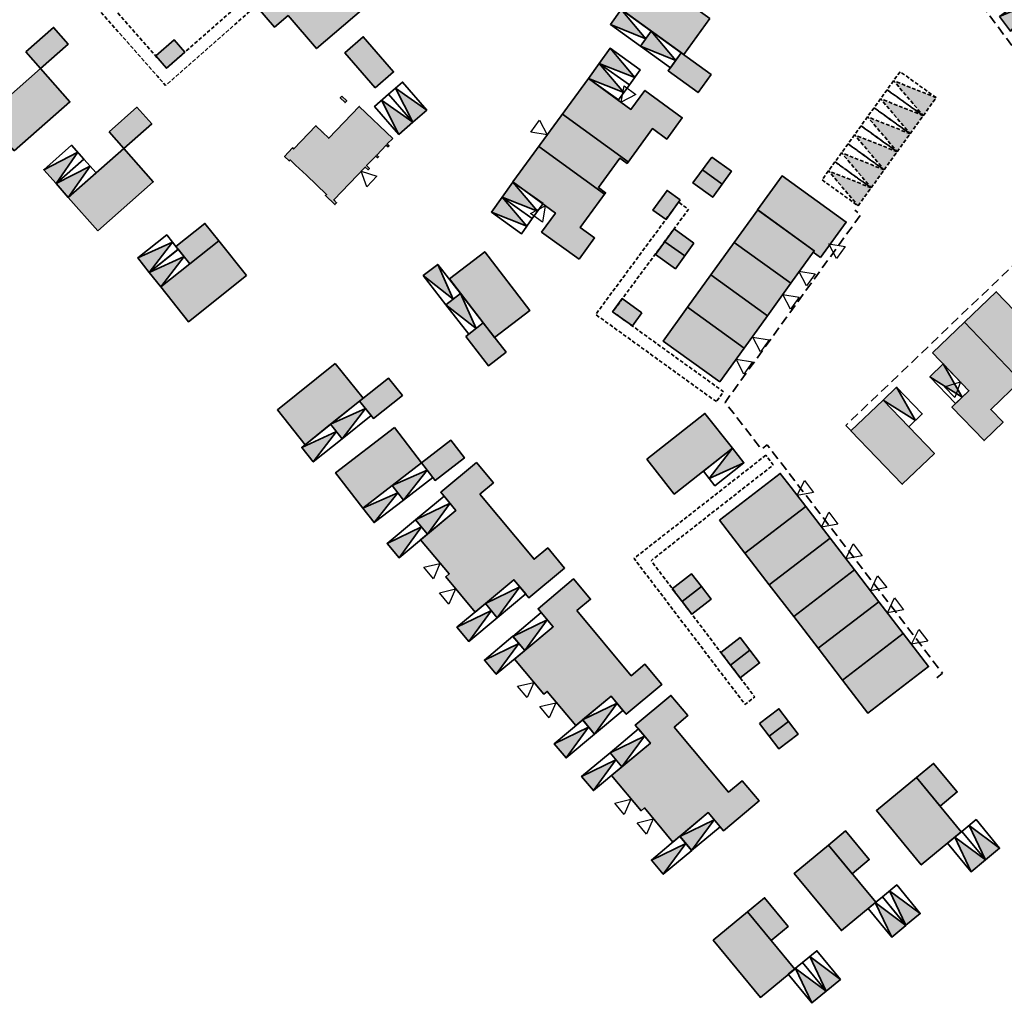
# Model space of a CAD drawing. Header units: metres. Extents: x 104382 to 104758, y 428006 to 428418.
# Tile 2 of 7: x 104540 to 104672, y 428006 to 428139. Entities that reach past the tile are written whole.
import ezdxf

# ---------------------------------------------------------------- set-up
doc = ezdxf.new("R2010")
doc.units = ezdxf.units.M
doc.linetypes.add('DASHED', pattern=[0.75, 0.5, -0.25])
doc.linetypes.add('DASHED2', pattern=[0.375, 0.25, -0.125])
for name, color, linetype, lineweight in [('grens 1m1 (openbaar gebied)', 200, 'DASHED2', 35), ('N-WE-OG-BEBOUWING-G_BPD', 121, 'Continuous', 35), ('N-WE-OG-BEBOUWING-G_GEMEENTE', 7, 'Continuous', 35), ('N-WE-VH-VERHARDING-G_PARKEREN-EIGENTERREIN', 6, 'Continuous', 35), ('N2-WE-VH-VERHARDING-G', 252, 'DASHED', 35)]:
    doc.layers.add(name, color=color, linetype=linetype, lineweight=lineweight)
doc.layers.add('N-WE-VH-VERHARDING-A_PARKEREN-EIGENTERREIN', color=7, linetype='Continuous', lineweight=35, true_color=0xa2bfc8)
doc.layers.add('N-WE-VH-VERHARDING-AP_BEBOUWING', color=7, linetype='Continuous', true_color=0xcfcfcf)
doc.layers.add('voordeur', color=10, linetype='Continuous')

# ---------------------------------------------------------------- blocks, each defined once
blk = doc.blocks.new('*U278')
at = {"layer": 'N-WE-VH-VERHARDING-A_PARKEREN-EIGENTERREIN'}
h = blk.add_hatch(color=256, dxfattribs=at)
h.dxf.hatch_style = 1
h.paths.add_polyline_path([(2.92, -4.06), (1.01, 0.73), (-1.01, -0.73)])
at = {"ltscale": 0.2}
blk.add_lwpolyline([(1.01, 0.73), (3.94, -3.33), (1.91, -4.79), (-1.01, -0.73), (1.01, 0.73), (2.92, -4.06), (-1.01, -0.73)], dxfattribs=at)
blk = doc.blocks.new('*U279')
at = {"layer": 'N-WE-VH-VERHARDING-A_PARKEREN-EIGENTERREIN'}
h = blk.add_hatch(color=256, dxfattribs=at)
h.dxf.hatch_style = 1
h.paths.add_polyline_path([(2.92, -4.06), (1.01, 0.73), (-1.01, -0.73)])
at = {"ltscale": 0.2}
blk.add_lwpolyline([(1.01, 0.73), (3.94, -3.33), (1.91, -4.79), (-1.01, -0.73), (1.01, 0.73), (2.92, -4.06), (-1.01, -0.73)], dxfattribs=at)
blk = doc.blocks.new('*U280')
at = {"layer": 'N-WE-VH-VERHARDING-A_PARKEREN-EIGENTERREIN'}
h = blk.add_hatch(color=256, dxfattribs=at)
h.dxf.hatch_style = 1
h.paths.add_polyline_path([(2.92, -4.06), (1.01, 0.73), (-1.01, -0.73)])
at = {"ltscale": 0.2}
blk.add_lwpolyline([(1.01, 0.73), (3.94, -3.33), (1.91, -4.79), (-1.01, -0.73), (1.01, 0.73), (2.92, -4.06), (-1.01, -0.73)], dxfattribs=at)
blk = doc.blocks.new('*U281')
at = {"layer": 'N-WE-VH-VERHARDING-A_PARKEREN-EIGENTERREIN'}
h = blk.add_hatch(color=256, dxfattribs=at)
h.dxf.hatch_style = 1
h.paths.add_polyline_path([(2.92, -4.06), (1.01, 0.73), (-1.01, -0.73)])
at = {"ltscale": 0.2}
blk.add_lwpolyline([(1.01, 0.73), (3.94, -3.33), (1.91, -4.79), (-1.01, -0.73), (1.01, 0.73), (2.92, -4.06), (-1.01, -0.73)], dxfattribs=at)
blk = doc.blocks.new('*U252')
at = {"layer": 'N-WE-VH-VERHARDING-A_PARKEREN-EIGENTERREIN'}
h = blk.add_hatch(color=256, dxfattribs=at)
h.dxf.hatch_style = 1
h.paths.add_polyline_path([(2.92, -4.06), (1.01, 0.73), (-1.01, -0.73)])
at = {"ltscale": 0.2}
blk.add_lwpolyline([(1.01, 0.73), (3.94, -3.33), (1.91, -4.79), (-1.01, -0.73), (1.01, 0.73), (2.92, -4.06), (-1.01, -0.73)], dxfattribs=at)
blk = doc.blocks.new('*U253')
at = {"layer": 'N-WE-VH-VERHARDING-A_PARKEREN-EIGENTERREIN'}
h = blk.add_hatch(color=256, dxfattribs=at)
h.dxf.hatch_style = 1
h.paths.add_polyline_path([(2.92, -4.06), (1.01, 0.73), (-1.01, -0.73)])
at = {"ltscale": 0.2}
blk.add_lwpolyline([(1.01, 0.73), (3.94, -3.33), (1.91, -4.79), (-1.01, -0.73), (1.01, 0.73), (2.92, -4.06), (-1.01, -0.73)], dxfattribs=at)
blk = doc.blocks.new('*U254')
at = {"layer": 'N-WE-VH-VERHARDING-A_PARKEREN-EIGENTERREIN'}
h = blk.add_hatch(color=256, dxfattribs=at)
h.dxf.hatch_style = 1
h.paths.add_polyline_path([(2.92, -4.06), (1.01, 0.73), (-1.01, -0.73)])
at = {"ltscale": 0.2}
blk.add_lwpolyline([(1.01, 0.73), (3.94, -3.33), (1.91, -4.79), (-1.01, -0.73), (1.01, 0.73), (2.92, -4.06), (-1.01, -0.73)], dxfattribs=at)
blk = doc.blocks.new('*U255')
at = {"layer": 'N-WE-VH-VERHARDING-A_PARKEREN-EIGENTERREIN'}
h = blk.add_hatch(color=256, dxfattribs=at)
h.dxf.hatch_style = 1
h.paths.add_polyline_path([(2.92, -4.06), (1.01, 0.73), (-1.01, -0.73)])
at = {"ltscale": 0.2}
blk.add_lwpolyline([(1.01, 0.73), (3.94, -3.33), (1.91, -4.79), (-1.01, -0.73), (1.01, 0.73), (2.92, -4.06), (-1.01, -0.73)], dxfattribs=at)
blk = doc.blocks.new('*U256')
at = {"layer": 'N-WE-VH-VERHARDING-A_PARKEREN-EIGENTERREIN'}
h = blk.add_hatch(color=256, dxfattribs=at)
h.dxf.hatch_style = 1
h.paths.add_polyline_path([(2.92, -4.06), (1.01, 0.73), (-1.01, -0.73)])
at = {"ltscale": 0.2}
blk.add_lwpolyline([(1.01, 0.73), (3.94, -3.33), (1.91, -4.79), (-1.01, -0.73), (1.01, 0.73), (2.92, -4.06), (-1.01, -0.73)], dxfattribs=at)
blk = doc.blocks.new('*U258')
at = {"layer": 'N-WE-VH-VERHARDING-A_PARKEREN-EIGENTERREIN'}
h = blk.add_hatch(color=256, dxfattribs=at)
h.dxf.hatch_style = 1
h.paths.add_polyline_path([(2.92, -4.06), (1.01, 0.73), (-1.01, -0.73)])
at = {"ltscale": 0.2}
blk.add_lwpolyline([(1.01, 0.73), (3.94, -3.33), (1.91, -4.79), (-1.01, -0.73), (1.01, 0.73), (2.92, -4.06), (-1.01, -0.73)], dxfattribs=at)
blk = doc.blocks.new('*U259')
at = {"layer": 'N-WE-VH-VERHARDING-A_PARKEREN-EIGENTERREIN'}
h = blk.add_hatch(color=256, dxfattribs=at)
h.dxf.hatch_style = 1
h.paths.add_polyline_path([(2.92, -4.06), (1.01, 0.73), (-1.01, -0.73)])
at = {"ltscale": 0.2}
blk.add_lwpolyline([(1.01, 0.73), (3.94, -3.33), (1.91, -4.79), (-1.01, -0.73), (1.01, 0.73), (2.92, -4.06), (-1.01, -0.73)], dxfattribs=at)
blk = doc.blocks.new('*U260')
at = {"layer": 'N-WE-VH-VERHARDING-A_PARKEREN-EIGENTERREIN'}
h = blk.add_hatch(color=256, dxfattribs=at)
h.dxf.hatch_style = 1
h.paths.add_polyline_path([(2.92, -4.06), (1.01, 0.73), (-1.01, -0.73)])
at = {"ltscale": 0.2}
blk.add_lwpolyline([(1.01, 0.73), (3.94, -3.33), (1.91, -4.79), (-1.01, -0.73), (1.01, 0.73), (2.92, -4.06), (-1.01, -0.73)], dxfattribs=at)
blk = doc.blocks.new('*U261')
at = {"layer": 'N-WE-VH-VERHARDING-A_PARKEREN-EIGENTERREIN'}
h = blk.add_hatch(color=256, dxfattribs=at)
h.dxf.hatch_style = 1
h.paths.add_polyline_path([(2.92, -4.06), (1.01, 0.73), (-1.01, -0.73)])
at = {"ltscale": 0.2}
blk.add_lwpolyline([(1.01, 0.73), (3.94, -3.33), (1.91, -4.79), (-1.01, -0.73), (1.01, 0.73), (2.92, -4.06), (-1.01, -0.73)], dxfattribs=at)
blk = doc.blocks.new('*U262')
at = {"layer": 'N-WE-VH-VERHARDING-A_PARKEREN-EIGENTERREIN'}
h = blk.add_hatch(color=256, dxfattribs=at)
h.dxf.hatch_style = 1
h.paths.add_polyline_path([(2.92, -4.06), (1.01, 0.73), (-1.01, -0.73)])
at = {"ltscale": 0.2}
blk.add_lwpolyline([(1.01, 0.73), (3.94, -3.33), (1.91, -4.79), (-1.01, -0.73), (1.01, 0.73), (2.92, -4.06), (-1.01, -0.73)], dxfattribs=at)
blk = doc.blocks.new('*U263')
at = {"layer": 'N-WE-VH-VERHARDING-A_PARKEREN-EIGENTERREIN'}
h = blk.add_hatch(color=256, dxfattribs=at)
h.dxf.hatch_style = 1
h.paths.add_polyline_path([(2.92, -4.06), (1.01, 0.73), (-1.01, -0.73)])
at = {"ltscale": 0.2}
blk.add_lwpolyline([(1.01, 0.73), (3.94, -3.33), (1.91, -4.79), (-1.01, -0.73), (1.01, 0.73), (2.92, -4.06), (-1.01, -0.73)], dxfattribs=at)
blk = doc.blocks.new('*U264')
at = {"layer": 'N-WE-VH-VERHARDING-A_PARKEREN-EIGENTERREIN'}
h = blk.add_hatch(color=256, dxfattribs=at)
h.dxf.hatch_style = 1
h.paths.add_polyline_path([(2.92, -4.06), (1.01, 0.73), (-1.01, -0.73)])
at = {"ltscale": 0.2}
blk.add_lwpolyline([(1.01, 0.73), (3.94, -3.33), (1.91, -4.79), (-1.01, -0.73), (1.01, 0.73), (2.92, -4.06), (-1.01, -0.73)], dxfattribs=at)
blk = doc.blocks.new('*U265')
at = {"layer": 'N-WE-VH-VERHARDING-A_PARKEREN-EIGENTERREIN'}
h = blk.add_hatch(color=256, dxfattribs=at)
h.dxf.hatch_style = 1
h.paths.add_polyline_path([(2.92, -4.06), (1.01, 0.73), (-1.01, -0.73)])
at = {"ltscale": 0.2}
blk.add_lwpolyline([(1.01, 0.73), (3.94, -3.33), (1.91, -4.79), (-1.01, -0.73), (1.01, 0.73), (2.92, -4.06), (-1.01, -0.73)], dxfattribs=at)
blk = doc.blocks.new('*U293')
at = {"layer": 'N-WE-VH-VERHARDING-A_PARKEREN-EIGENTERREIN'}
h = blk.add_hatch(color=256, dxfattribs=at)
h.dxf.hatch_style = 1
h.paths.add_polyline_path([(2.92, -4.06), (1.01, 0.73), (-1.01, -0.73)])
at = {"ltscale": 0.2}
blk.add_lwpolyline([(1.01, 0.73), (3.94, -3.33), (1.91, -4.79), (-1.01, -0.73), (1.01, 0.73), (2.92, -4.06), (-1.01, -0.73)], dxfattribs=at)
blk = doc.blocks.new('*U294')
at = {"layer": 'N-WE-VH-VERHARDING-A_PARKEREN-EIGENTERREIN'}
h = blk.add_hatch(color=256, dxfattribs=at)
h.dxf.hatch_style = 1
h.paths.add_polyline_path([(2.92, -4.06), (1.01, 0.73), (-1.01, -0.73)])
at = {"ltscale": 0.2}
blk.add_lwpolyline([(1.01, 0.73), (3.94, -3.33), (1.91, -4.79), (-1.01, -0.73), (1.01, 0.73), (2.92, -4.06), (-1.01, -0.73)], dxfattribs=at)
blk = doc.blocks.new('*U295')
at = {"layer": 'N-WE-VH-VERHARDING-A_PARKEREN-EIGENTERREIN'}
h = blk.add_hatch(color=256, dxfattribs=at)
h.dxf.hatch_style = 1
h.paths.add_polyline_path([(2.92, -4.06), (1.01, 0.73), (-1.01, -0.73)])
at = {"ltscale": 0.2}
blk.add_lwpolyline([(1.01, 0.73), (3.94, -3.33), (1.91, -4.79), (-1.01, -0.73), (1.01, 0.73), (2.92, -4.06), (-1.01, -0.73)], dxfattribs=at)
blk = doc.blocks.new('*U296')
at = {"layer": 'N-WE-VH-VERHARDING-A_PARKEREN-EIGENTERREIN'}
h = blk.add_hatch(color=256, dxfattribs=at)
h.dxf.hatch_style = 1
h.paths.add_polyline_path([(2.92, -4.06), (1.01, 0.73), (-1.01, -0.73)])
at = {"ltscale": 0.2}
blk.add_lwpolyline([(1.01, 0.73), (3.94, -3.33), (1.91, -4.79), (-1.01, -0.73), (1.01, 0.73), (2.92, -4.06), (-1.01, -0.73)], dxfattribs=at)
blk = doc.blocks.new('*U297')
at = {"layer": 'N-WE-VH-VERHARDING-A_PARKEREN-EIGENTERREIN'}
h = blk.add_hatch(color=256, dxfattribs=at)
h.dxf.hatch_style = 1
h.paths.add_polyline_path([(2.92, -4.06), (1.01, 0.73), (-1.01, -0.73)])
at = {"ltscale": 0.2}
blk.add_lwpolyline([(1.01, 0.73), (3.94, -3.33), (1.91, -4.79), (-1.01, -0.73), (1.01, 0.73), (2.92, -4.06), (-1.01, -0.73)], dxfattribs=at)
blk = doc.blocks.new('*U298')
at = {"layer": 'N-WE-VH-VERHARDING-A_PARKEREN-EIGENTERREIN'}
h = blk.add_hatch(color=256, dxfattribs=at)
h.dxf.hatch_style = 1
h.paths.add_polyline_path([(2.92, -4.06), (1.01, 0.73), (-1.01, -0.73)])
at = {"ltscale": 0.2}
blk.add_lwpolyline([(1.01, 0.73), (3.94, -3.33), (1.91, -4.79), (-1.01, -0.73), (1.01, 0.73), (2.92, -4.06), (-1.01, -0.73)], dxfattribs=at)
blk = doc.blocks.new('*U299')
at = {"layer": 'N-WE-VH-VERHARDING-A_PARKEREN-EIGENTERREIN'}
h = blk.add_hatch(color=256, dxfattribs=at)
h.dxf.hatch_style = 1
h.paths.add_polyline_path([(2.92, -4.06), (1.01, 0.73), (-1.01, -0.73)])
at = {"ltscale": 0.2}
blk.add_lwpolyline([(1.01, 0.73), (3.94, -3.33), (1.91, -4.79), (-1.01, -0.73), (1.01, 0.73), (2.92, -4.06), (-1.01, -0.73)], dxfattribs=at)
blk = doc.blocks.new('*U300')
at = {"layer": 'N-WE-VH-VERHARDING-A_PARKEREN-EIGENTERREIN'}
h = blk.add_hatch(color=256, dxfattribs=at)
h.dxf.hatch_style = 1
h.paths.add_polyline_path([(2.92, -4.06), (1.01, 0.73), (-1.01, -0.73)])
at = {"ltscale": 0.2}
blk.add_lwpolyline([(1.01, 0.73), (3.94, -3.33), (1.91, -4.79), (-1.01, -0.73), (1.01, 0.73), (2.92, -4.06), (-1.01, -0.73)], dxfattribs=at)
blk = doc.blocks.new('*U192')
at = {"layer": 'N-WE-VH-VERHARDING-A_PARKEREN-EIGENTERREIN'}
h = blk.add_hatch(color=256, dxfattribs=at)
h.dxf.hatch_style = 1
h.paths.add_polyline_path([(2.92, -4.06), (1.01, 0.73), (-1.01, -0.73)])
at = {"ltscale": 0.2}
blk.add_lwpolyline([(1.01, 0.73), (3.94, -3.33), (1.91, -4.79), (-1.01, -0.73), (1.01, 0.73), (2.92, -4.06), (-1.01, -0.73)], dxfattribs=at)
blk = doc.blocks.new('*U193')
at = {"layer": 'N-WE-VH-VERHARDING-A_PARKEREN-EIGENTERREIN'}
h = blk.add_hatch(color=256, dxfattribs=at)
h.dxf.hatch_style = 1
h.paths.add_polyline_path([(2.92, -4.06), (1.01, 0.73), (-1.01, -0.73)])
at = {"ltscale": 0.2}
blk.add_lwpolyline([(1.01, 0.73), (3.94, -3.33), (1.91, -4.79), (-1.01, -0.73), (1.01, 0.73), (2.92, -4.06), (-1.01, -0.73)], dxfattribs=at)
blk = doc.blocks.new('*U194')
at = {"layer": 'N-WE-VH-VERHARDING-A_PARKEREN-EIGENTERREIN'}
h = blk.add_hatch(color=256, dxfattribs=at)
h.dxf.hatch_style = 1
h.paths.add_polyline_path([(2.92, -4.06), (1.01, 0.73), (-1.01, -0.73)])
at = {"ltscale": 0.2}
blk.add_lwpolyline([(1.01, 0.73), (3.94, -3.33), (1.91, -4.79), (-1.01, -0.73), (1.01, 0.73), (2.92, -4.06), (-1.01, -0.73)], dxfattribs=at)
blk = doc.blocks.new('*U209')
at = {"layer": 'N-WE-VH-VERHARDING-A_PARKEREN-EIGENTERREIN'}
h = blk.add_hatch(color=256, dxfattribs=at)
h.dxf.hatch_style = 1
h.paths.add_polyline_path([(2.92, -4.06), (1.01, 0.73), (-1.01, -0.73)])
at = {"ltscale": 0.2}
blk.add_lwpolyline([(1.01, 0.73), (3.94, -3.33), (1.91, -4.79), (-1.01, -0.73), (1.01, 0.73), (2.92, -4.06), (-1.01, -0.73)], dxfattribs=at)
blk = doc.blocks.new('*U210')
at = {"layer": 'N-WE-VH-VERHARDING-A_PARKEREN-EIGENTERREIN'}
h = blk.add_hatch(color=256, dxfattribs=at)
h.dxf.hatch_style = 1
h.paths.add_polyline_path([(2.92, -4.06), (1.01, 0.73), (-1.01, -0.73)])
at = {"ltscale": 0.2}
blk.add_lwpolyline([(1.01, 0.73), (3.94, -3.33), (1.91, -4.79), (-1.01, -0.73), (1.01, 0.73), (2.92, -4.06), (-1.01, -0.73)], dxfattribs=at)
blk = doc.blocks.new('*U145')
at = {"layer": 'N-WE-VH-VERHARDING-A_PARKEREN-EIGENTERREIN'}
h = blk.add_hatch(color=256, dxfattribs=at)
h.dxf.hatch_style = 1
h.paths.add_polyline_path([(2.92, -4.06), (1.01, 0.73), (-1.01, -0.73)])
at = {"ltscale": 0.2}
blk.add_lwpolyline([(1.01, 0.73), (3.94, -3.33), (1.91, -4.79), (-1.01, -0.73), (1.01, 0.73), (2.92, -4.06), (-1.01, -0.73)], dxfattribs=at)
blk = doc.blocks.new('*U154')
at = {"layer": 'N-WE-VH-VERHARDING-A_PARKEREN-EIGENTERREIN'}
h = blk.add_hatch(color=256, dxfattribs=at)
h.dxf.hatch_style = 1
h.paths.add_polyline_path([(2.92, -4.06), (1.01, 0.73), (-1.01, -0.73)])
at = {"ltscale": 0.2}
blk.add_lwpolyline([(1.01, 0.73), (3.94, -3.33), (1.91, -4.79), (-1.01, -0.73), (1.01, 0.73), (2.92, -4.06), (-1.01, -0.73)], dxfattribs=at)
blk = doc.blocks.new('*U126')
at = {"layer": 'N-WE-VH-VERHARDING-A_PARKEREN-EIGENTERREIN'}
h = blk.add_hatch(color=256, dxfattribs=at)
h.dxf.hatch_style = 1
h.paths.add_polyline_path([(2.92, -4.06), (1.01, 0.73), (-1.01, -0.73)])
at = {"ltscale": 0.2}
blk.add_lwpolyline([(1.01, 0.73), (3.94, -3.33), (1.91, -4.79), (-1.01, -0.73), (1.01, 0.73), (2.92, -4.06), (-1.01, -0.73)], dxfattribs=at)
blk = doc.blocks.new('*U127')
at = {"layer": 'N-WE-VH-VERHARDING-A_PARKEREN-EIGENTERREIN'}
h = blk.add_hatch(color=256, dxfattribs=at)
h.dxf.hatch_style = 1
h.paths.add_polyline_path([(2.92, -4.06), (1.01, 0.73), (-1.01, -0.73)])
at = {"ltscale": 0.2}
blk.add_lwpolyline([(1.01, 0.73), (3.94, -3.33), (1.91, -4.79), (-1.01, -0.73), (1.01, 0.73), (2.92, -4.06), (-1.01, -0.73)], dxfattribs=at)
blk = doc.blocks.new('*U128')
at = {"layer": 'N-WE-VH-VERHARDING-A_PARKEREN-EIGENTERREIN'}
h = blk.add_hatch(color=256, dxfattribs=at)
h.dxf.hatch_style = 1
h.paths.add_polyline_path([(2.92, -4.06), (1.01, 0.73), (-1.01, -0.73)])
at = {"ltscale": 0.2}
blk.add_lwpolyline([(1.01, 0.73), (3.94, -3.33), (1.91, -4.79), (-1.01, -0.73), (1.01, 0.73), (2.92, -4.06), (-1.01, -0.73)], dxfattribs=at)
blk = doc.blocks.new('*U139')
at = {"layer": 'N-WE-VH-VERHARDING-A_PARKEREN-EIGENTERREIN'}
h = blk.add_hatch(color=256, dxfattribs=at)
h.dxf.hatch_style = 1
h.paths.add_polyline_path([(2.92, -4.06), (1.01, 0.73), (-1.01, -0.73)])
at = {"ltscale": 0.2}
blk.add_lwpolyline([(1.01, 0.73), (3.94, -3.33), (1.91, -4.79), (-1.01, -0.73), (1.01, 0.73), (2.92, -4.06), (-1.01, -0.73)], dxfattribs=at)
blk = doc.blocks.new('*U185')
at = {"layer": 'N-WE-VH-VERHARDING-A_PARKEREN-EIGENTERREIN'}
h = blk.add_hatch(color=256, dxfattribs=at)
h.dxf.hatch_style = 1
h.paths.add_polyline_path([(2.92, -4.06), (1.01, 0.73), (-1.01, -0.73)])
at = {"ltscale": 0.2}
blk.add_lwpolyline([(1.01, 0.73), (3.94, -3.33), (1.91, -4.79), (-1.01, -0.73), (1.01, 0.73), (2.92, -4.06), (-1.01, -0.73)], dxfattribs=at)
blk = doc.blocks.new('*U186')
at = {"layer": 'N-WE-VH-VERHARDING-A_PARKEREN-EIGENTERREIN'}
h = blk.add_hatch(color=256, dxfattribs=at)
h.dxf.hatch_style = 1
h.paths.add_polyline_path([(2.92, -4.06), (1.01, 0.73), (-1.01, -0.73)])
at = {"ltscale": 0.2}
blk.add_lwpolyline([(1.01, 0.73), (3.94, -3.33), (1.91, -4.79), (-1.01, -0.73), (1.01, 0.73), (2.92, -4.06), (-1.01, -0.73)], dxfattribs=at)
blk = doc.blocks.new('*U187')
at = {"layer": 'N-WE-VH-VERHARDING-A_PARKEREN-EIGENTERREIN'}
h = blk.add_hatch(color=256, dxfattribs=at)
h.dxf.hatch_style = 1
h.paths.add_polyline_path([(2.92, -4.06), (1.01, 0.73), (-1.01, -0.73)])
at = {"ltscale": 0.2}
blk.add_lwpolyline([(1.01, 0.73), (3.94, -3.33), (1.91, -4.79), (-1.01, -0.73), (1.01, 0.73), (2.92, -4.06), (-1.01, -0.73)], dxfattribs=at)
blk = doc.blocks.new('*U191')
at = {"layer": 'N-WE-VH-VERHARDING-A_PARKEREN-EIGENTERREIN'}
h = blk.add_hatch(color=256, dxfattribs=at)
h.dxf.hatch_style = 1
h.paths.add_polyline_path([(2.92, -4.06), (1.01, 0.73), (-1.01, -0.73)])
at = {"ltscale": 0.2}
blk.add_lwpolyline([(1.01, 0.73), (3.94, -3.33), (1.91, -4.79), (-1.01, -0.73), (1.01, 0.73), (2.92, -4.06), (-1.01, -0.73)], dxfattribs=at)
blk = doc.blocks.new('p-voordeur')
at = {"layer": 'voordeur', "flags": 128}
blk.add_lwpolyline([(-2000, 1000), (0, 0), (-2000, -1000), (-2000, 1000)], dxfattribs=at)

msp = doc.modelspace()

# ---------------------------------------------------------------- hatches: boundary and pattern name
at = {"layer": 'N-WE-VH-VERHARDING-A_PARKEREN-EIGENTERREIN'}
h = msp.add_hatch(color=256, dxfattribs=at)
h.dxf.hatch_style = 1
h.paths.add_polyline_path([(104657.44, 428130.43), (104661.43, 428125.71), (104663.18, 428128.14)])
h = msp.add_hatch(color=256, dxfattribs=at)
h.dxf.hatch_style = 1
h.paths.add_polyline_path([(104655.68, 428128), (104659.67, 428123.27), (104661.43, 428125.71)])
h = msp.add_hatch(color=256, dxfattribs=at)
h.dxf.hatch_style = 1
h.paths.add_polyline_path([(104653.93, 428125.56), (104657.92, 428120.84), (104659.67, 428123.27)])
h = msp.add_hatch(color=256, dxfattribs=at)
h.dxf.hatch_style = 1
h.paths.add_polyline_path([(104652.17, 428123.13), (104656.16, 428118.4), (104657.92, 428120.84)])
h = msp.add_hatch(color=256, dxfattribs=at)
h.dxf.hatch_style = 1
h.paths.add_polyline_path([(104650.42, 428120.7), (104654.41, 428115.97), (104656.16, 428118.4)])
h = msp.add_hatch(color=256, dxfattribs=at)
h.dxf.hatch_style = 1
h.paths.add_polyline_path([(104648.65, 428118.27), (104652.64, 428113.55), (104654.4, 428115.98)])
at = {"layer": 'N-WE-VH-VERHARDING-AP_BEBOUWING'}
h = msp.add_hatch(color=256, dxfattribs=at)
h.dxf.hatch_style = 1
h.paths.add_polyline_path([(104543.48, 428152.59), (104541.02, 428150.42), (104542.44, 428148.81), (104544.9, 428150.97)])
h.paths.add_polyline_path([(104544.9, 428150.97), (104542.44, 428148.81), (104543.86, 428147.19), (104546.32, 428149.36)])
h.paths.add_polyline_path([(104551.85, 428145.56), (104549.38, 428143.39), (104550.8, 428141.78), (104553.27, 428143.95)])
h.paths.add_polyline_path([(104553.27, 428143.95), (104550.8, 428141.78), (104552.22, 428140.16), (104554.69, 428142.33)])
h.paths.add_polyline_path([(104561.81, 428134.29), (104560.36, 428135.94), (104557.89, 428133.77), (104559.34, 428132.12)])
h = msp.add_hatch(color=256, dxfattribs=at)
h.dxf.hatch_style = 1
h.paths.add_polyline_path([(104588.37, 428142.35), (104584.29, 428147.09), (104578.42, 428142.03), (104576.14, 428144.68), (104571.39, 428140.6), (104573.92, 428137.66), (104575.74, 428139.22), (104579.57, 428134.78)])
h = msp.add_hatch(color=256, dxfattribs=at)
h.dxf.hatch_style = 1
h.paths.add_polyline_path([(104632.64, 428138.81), (104629.13, 428133.95), (104621.02, 428139.81), (104624.54, 428144.67)])
h = msp.add_hatch(color=256, dxfattribs=at)
h.dxf.hatch_style = 1
h.paths.add_polyline_path([(104540.34, 428134.33), (104542.32, 428132.08), (104546.07, 428135.38), (104544.09, 428137.63)])
h = msp.add_hatch(color=256, dxfattribs=at)
h.dxf.hatch_style = 1
h.paths.add_polyline_path([(104585.87, 428136.36), (104583.39, 428134.2), (104587.49, 428129.48), (104589.97, 428131.63)])
h.paths.add_polyline_path([(104589.12, 428121.89), (104589.36, 428121.66), (104589.22, 428121.52), (104588.98, 428121.75), (104587.7, 428120.4), (104587.94, 428120.17), (104587.8, 428120.03), (104587.56, 428120.26), (104586.33, 428118.97), (104586.71, 428118.6), (104586.53, 428118.41), (104586.15, 428118.78), (104581.9, 428114.33), (104582.28, 428113.96), (104582.06, 428113.72), (104580.78, 428114.94), (104580.92, 428115.09), (104578.2, 428117.68), (104576.75, 428119.03), (104576.01, 428119.74), (104575.89, 428119.61), (104575.25, 428120.22), (104576.34, 428121.36), (104576.49, 428121.22), (104579.49, 428124.36), (104580.39, 428123.5), (104581.21, 428122.66), (104585.33, 428126.97), (104589.85, 428122.65)])
h.paths.add_polyline_path([(104582.99, 428128.33), (104582.78, 428128.1), (104583.43, 428127.48), (104583.65, 428127.7)])
h = msp.add_hatch(color=256, dxfattribs=at)
h.dxf.hatch_style = 1
h.paths.add_polyline_path([(104628.78, 428134.2), (104627.01, 428131.77), (104631.05, 428128.82), (104632.82, 428131.25)])
h = msp.add_hatch(color=256, dxfattribs=at)
h.dxf.hatch_style = 1
h.paths.add_polyline_path([(104538.79, 428120.96), (104534.82, 428125.46), (104542.32, 428132.08), (104546.29, 428127.58)])
h = msp.add_hatch(color=256, dxfattribs=at)
h.dxf.hatch_style = 1
h.paths.add_polyline_path([(104609.58, 428121.57), (104606.07, 428116.76), (104611.8, 428112.57), (104609.93, 428110), (104614.99, 428106.32), (104617.09, 428109.2), (104615.15, 428110.61), (104618.43, 428115.11)])
h.paths.add_polyline_path([(104612.76, 428125.93), (104609.58, 428121.57), (104618.43, 428115.11), (104618.58, 428115.31), (104617.61, 428116.02), (104620.5, 428119.98), (104621.47, 428119.27), (104621.61, 428119.47)])
h.paths.add_polyline_path([(104628.93, 428125.44), (104623.88, 428129.13), (104622, 428126.56), (104616.26, 428130.74), (104612.76, 428125.93), (104621.61, 428119.47), (104624.89, 428123.98), (104626.83, 428122.56)])
h = msp.add_hatch(color=256, dxfattribs=at)
h.dxf.hatch_style = 1
h.paths.add_polyline_path([(104551.59, 428123.53), (104553.57, 428121.28), (104557.33, 428124.59), (104555.34, 428126.84)])
h = msp.add_hatch(color=256, dxfattribs=at)
h.dxf.hatch_style = 1
h.paths.add_polyline_path([(104550.04, 428110.17), (104546.07, 428114.67), (104553.57, 428121.28), (104557.54, 428116.78)])
h = msp.add_hatch(color=256, dxfattribs=at)
h.dxf.hatch_style = 1
h.paths.add_polyline_path([(104632.89, 428120.12), (104631.63, 428118.38), (104634.29, 428116.45), (104635.55, 428118.2)])
h.paths.add_polyline_path([(104631.63, 428118.38), (104630.37, 428116.63), (104633.04, 428114.71), (104634.29, 428116.45)])
h.paths.add_polyline_path([(104627.84, 428110.44), (104626.58, 428108.7), (104629.25, 428106.78), (104630.5, 428108.52)])
h.paths.add_polyline_path([(104626.58, 428108.7), (104625.32, 428106.96), (104627.99, 428105.04), (104629.25, 428106.78)])
h.paths.add_polyline_path([(104623.48, 428099.11), (104620.82, 428101.03), (104619.53, 428099.25), (104622.19, 428097.32)])
h = msp.add_hatch(color=256, dxfattribs=at)
h.dxf.hatch_style = 1
h.paths.add_polyline_path([(104637.26, 428094.33), (104629.62, 428099.85), (104626.33, 428095.28), (104633.97, 428089.77)])
h.paths.add_polyline_path([(104640.42, 428098.71), (104632.78, 428104.23), (104629.62, 428099.85), (104637.26, 428094.33)])
h.paths.add_polyline_path([(104643.58, 428103.09), (104635.94, 428108.61), (104632.78, 428104.23), (104640.42, 428098.71)])
h.paths.add_polyline_path([(104639.1, 428112.98), (104635.94, 428108.61), (104643.58, 428103.09), (104646.74, 428107.47)])
h.paths.add_polyline_path([(104642.39, 428117.58), (104639.09, 428113), (104646.74, 428107.47), (104646.6, 428107.27), (104647.59, 428106.56), (104651.04, 428111.34)])
h = msp.add_hatch(color=256, dxfattribs=at)
h.dxf.hatch_style = 1
h.paths.add_polyline_path([(104628.65, 428114.34), (104626.87, 428115.63), (104624.95, 428112.96), (104626.73, 428111.68)])
h = msp.add_hatch(color=256, dxfattribs=at)
h.dxf.hatch_style = 1
h.paths.add_polyline_path([(104681.93, 428112.12), (104677.42, 428107.8), (104682.78, 428102.2), (104680.25, 428099.78), (104684.58, 428095.26), (104687.38, 428097.94), (104685.72, 428099.68), (104689.96, 428103.73)])
h.paths.add_polyline_path([(104678.5, 428099.02), (104676.21, 428096.82), (104671.29, 428101.95), (104666.99, 428097.83), (104674.58, 428089.91), (104678.6, 428093.76), (104680.26, 428092.03), (104682.83, 428094.5)])
h.paths.add_polyline_path([(104666.99, 428097.83), (104662.69, 428093.71), (104667.6, 428088.58), (104665.31, 428086.38), (104669.64, 428081.86), (104672.21, 428084.33), (104670.55, 428086.06), (104674.58, 428089.91)])
h = msp.add_hatch(color=256, dxfattribs=at)
h.dxf.hatch_style = 1
h.paths.add_polyline_path([(104566.38, 428108.81), (104564.51, 428111.16), (104560.6, 428108.06), (104562.46, 428105.71)])
h = msp.add_hatch(color=256, dxfattribs=at)
h.dxf.hatch_style = 1
h.paths.add_polyline_path([(104570.11, 428104.12), (104566.38, 428108.81), (104558.55, 428102.6), (104562.28, 428097.9)])
h = msp.add_hatch(color=256, dxfattribs=at)
h.dxf.hatch_style = 1
h.paths.add_polyline_path([(104603.6, 428095.76), (104608.36, 428099.42), (104602.26, 428107.35), (104597.51, 428103.69)])
h = msp.add_hatch(color=256, dxfattribs=at)
h.dxf.hatch_style = 1
h.paths.add_polyline_path([(104599.7, 428095.91), (104602.07, 428097.75), (104605.14, 428093.8), (104602.77, 428091.96)])
h = msp.add_hatch(color=256, dxfattribs=at)
h.dxf.hatch_style = 1
h.paths.add_polyline_path([(104582.1, 428092.24), (104585.85, 428087.56), (104578.04, 428081.3), (104574.29, 428085.99)])
h = msp.add_hatch(color=256, dxfattribs=at)
h.dxf.hatch_style = 1
h.paths.add_polyline_path([(104585.37, 428087.18), (104587.25, 428084.84), (104591.15, 428087.96), (104589.28, 428090.3)])
h = msp.add_hatch(color=256, dxfattribs=at)
h.dxf.hatch_style = 1
h.paths.add_polyline_path([(104656.03, 428087.32), (104651.69, 428083.18), (104658.61, 428075.95), (104662.94, 428080.1)])
h = msp.add_hatch(color=256, dxfattribs=at)
h.dxf.hatch_style = 1
h.paths.add_polyline_path([(104624.12, 428079.33), (104627.84, 428074.62), (104635.69, 428080.82), (104631.97, 428085.52)])
h = msp.add_hatch(color=256, dxfattribs=at)
h.dxf.hatch_style = 1
h.paths.add_polyline_path([(104590.08, 428083.6), (104593.74, 428078.84), (104585.81, 428072.75), (104582.15, 428077.51)])
h = msp.add_hatch(color=256, dxfattribs=at)
h.dxf.hatch_style = 1
h.paths.add_polyline_path([(104593.73, 428078.85), (104595.56, 428076.47), (104599.52, 428079.51), (104597.7, 428081.89)])
h = msp.add_hatch(color=256, dxfattribs=at)
h.dxf.hatch_style = 1
h.paths.add_polyline_path([(104608.92, 428065.83), (104601.59, 428074.61), (104603.43, 428076.15), (104601.15, 428078.89), (104596.34, 428074.88), (104598.38, 428072.43), (104593.62, 428068.46), (104597.47, 428063.85), (104597.01, 428063.47), (104600.98, 428058.71), (104606.2, 428063.07), (104608.24, 428060.62), (104613.05, 428064.63), (104610.76, 428067.37)])
h.paths.add_polyline_path([(104623.88, 428051.65), (104622.04, 428050.11), (104614.7, 428058.9), (104616.55, 428060.43), (104614.26, 428063.17), (104609.46, 428059.16), (104611.5, 428056.71), (104606.28, 428052.36), (104610.25, 428047.6), (104610.71, 428047.98), (104614.56, 428043.37), (104619.32, 428047.35), (104621.36, 428044.9), (104626.16, 428048.91)])
h.paths.add_polyline_path([(104627.82, 428043.18), (104629.66, 428044.72), (104627.38, 428047.46), (104622.57, 428043.44), (104624.62, 428041), (104619.39, 428036.64), (104623.37, 428031.88), (104623.83, 428032.27), (104627.67, 428027.66), (104632.43, 428031.63), (104634.47, 428029.19), (104639.28, 428033.2), (104637, 428035.94), (104635.15, 428034.4)])
h.paths.add_polyline_path([(104644.58, 428042.24), (104643.27, 428043.94), (104640.66, 428041.94), (104641.97, 428040.24)])
h.paths.add_polyline_path([(104641.96, 428045.65), (104639.35, 428043.65), (104640.66, 428041.94), (104643.27, 428043.94)])
h.paths.add_polyline_path([(104639.35, 428051.84), (104638.04, 428053.54), (104635.43, 428051.54), (104636.74, 428049.84)])
h.paths.add_polyline_path([(104638.04, 428053.54), (104636.73, 428055.25), (104634.13, 428053.26), (104635.43, 428051.54)])
h.paths.add_polyline_path([(104632.81, 428060.43), (104631.5, 428062.14), (104628.89, 428060.14), (104630.2, 428058.43)])
h.paths.add_polyline_path([(104631.5, 428062.14), (104630.19, 428063.85), (104627.58, 428061.85), (104628.89, 428060.14)])
h = msp.add_hatch(color=256, dxfattribs=at)
h.dxf.hatch_style = 1
h.paths.add_polyline_path([(104662.15, 428051.34), (104658.72, 428055.81), (104650.53, 428049.52), (104653.96, 428045.06)])
h.paths.add_polyline_path([(104658.72, 428055.81), (104655.43, 428060.09), (104647.25, 428053.81), (104650.53, 428049.52)])
h.paths.add_polyline_path([(104655.43, 428060.09), (104652.16, 428064.39), (104643.96, 428058.09), (104647.25, 428053.81)])
h.paths.add_polyline_path([(104652.16, 428064.39), (104648.87, 428068.67), (104640.67, 428062.37), (104643.96, 428058.09)])
h.paths.add_polyline_path([(104648.87, 428068.67), (104645.59, 428072.95), (104637.38, 428066.66), (104640.67, 428062.37)])
h.paths.add_polyline_path([(104645.59, 428072.95), (104643.6, 428075.54), (104642.63, 428076.77), (104642.14, 428077.41), (104633.95, 428071.12), (104637.38, 428066.66)])
h = msp.add_hatch(color=256, dxfattribs=at)
h.dxf.hatch_style = 1
h.paths.add_polyline_path([(104663.7, 428032.51), (104666.02, 428034.42), (104662.84, 428038.27), (104660.52, 428036.37)])
h = msp.add_hatch(color=256, dxfattribs=at)
h.dxf.hatch_style = 1
h.paths.add_polyline_path([(104660.52, 428036.37), (104655.12, 428031.91), (104661.16, 428024.58), (104666.56, 428029.03)])
h = msp.add_hatch(color=256, dxfattribs=at)
h.dxf.hatch_style = 1
h.paths.add_polyline_path([(104651.84, 428023.38), (104654.15, 428025.29), (104650.97, 428029.15), (104648.66, 428027.24)])
h = msp.add_hatch(color=256, dxfattribs=at)
h.dxf.hatch_style = 1
h.paths.add_polyline_path([(104648.66, 428027.24), (104644.03, 428023.42), (104650.39, 428015.71), (104655.02, 428019.52)])
h = msp.add_hatch(color=256, dxfattribs=at)
h.dxf.hatch_style = 1
h.paths.add_polyline_path([(104640.91, 428014.36), (104643.22, 428016.27), (104640.04, 428020.13), (104637.73, 428018.22)])
h = msp.add_hatch(color=256, dxfattribs=at)
h.dxf.hatch_style = 1
h.paths.add_polyline_path([(104637.73, 428018.22), (104633.1, 428014.4), (104639.46, 428006.69), (104644.09, 428010.51)])

# ---------------------------------------------------------------- linework, layer by layer
at = {"layer": 'grens 1m1 (openbaar gebied)', "ltscale": 5, "flags": 128}
for points in [[(104664.82, 428146.71), (104674.85, 428133.24), (104682.43, 428113.99), (104651, 428083.9), (104651.69, 428083.18)], [(104663.26, 428049.84), (104664.05, 428050.45), (104640.38, 428081.29), (104639.61, 428080.69), (104634.69, 428087.01), (104653.02, 428112.36), (104652.21, 428112.95)]]:
    msp.add_lwpolyline(points, dxfattribs=at)
at = {"layer": 'N-WE-OG-BEBOUWING-G_BPD'}
for points in [[(104584.29, 428147.09), (104578.42, 428142.03), (104576.14, 428144.68), (104571.39, 428140.6), (104573.92, 428137.66), (104575.74, 428139.22), (104579.57, 428134.78), (104588.37, 428142.35)], [(104557.89, 428133.77), (104559.34, 428132.12), (104561.81, 428134.29), (104560.36, 428135.94)], [(104589.85, 428122.65), (104589.12, 428121.89), (104589.36, 428121.66), (104589.22, 428121.52), (104588.98, 428121.75), (104587.7, 428120.4), (104587.94, 428120.17), (104587.8, 428120.03), (104587.56, 428120.26), (104586.33, 428118.97), (104586.71, 428118.6), (104586.53, 428118.41), (104586.15, 428118.78), (104581.9, 428114.33), (104582.28, 428113.96), (104582.06, 428113.72), (104580.78, 428114.94), (104580.92, 428115.09), (104578.2, 428117.68), (104576.75, 428119.03), (104576.01, 428119.74), (104575.89, 428119.61), (104575.25, 428120.22), (104576.34, 428121.36), (104576.49, 428121.22), (104579.49, 428124.36), (104580.39, 428123.5), (104580.36, 428123.47), (104581.21, 428122.66), (104585.33, 428126.97)], [(104647.59, 428106.56), (104651.04, 428111.34), (104642.39, 428117.58), (104639.09, 428113), (104646.74, 428107.47), (104646.6, 428107.27)], [(104643.58, 428103.09), (104646.74, 428107.47), (104639.1, 428112.98), (104635.94, 428108.61)], [(104640.42, 428098.71), (104643.58, 428103.09), (104635.94, 428108.61), (104632.78, 428104.23)], [(104637.26, 428094.33), (104640.42, 428098.71), (104632.78, 428104.23), (104629.62, 428099.85)], [(104674.58, 428089.91), (104666.99, 428097.83), (104671.29, 428101.95), (104676.21, 428096.82), (104678.5, 428099.02), (104682.83, 428094.5), (104680.26, 428092.03), (104678.6, 428093.76)], [(104633.97, 428089.77), (104637.26, 428094.33), (104629.62, 428099.85), (104626.33, 428095.28)], [(104662.69, 428093.71), (104666.99, 428097.83), (104674.58, 428089.91), (104670.55, 428086.06), (104672.21, 428084.33), (104669.64, 428081.86), (104665.31, 428086.38), (104667.6, 428088.58)], [(104601.59, 428074.61), (104603.43, 428076.15), (104601.15, 428078.89), (104596.34, 428074.88), (104598.38, 428072.43), (104593.62, 428068.46), (104597.47, 428063.85), (104597.01, 428063.47), (104600.98, 428058.71), (104606.2, 428063.07), (104608.24, 428060.62), (104613.05, 428064.63), (104610.76, 428067.37), (104608.92, 428065.83)], [(104633.95, 428071.12), (104637.38, 428066.66), (104645.59, 428072.95), (104643.6, 428075.54), (104642.63, 428076.77), (104642.14, 428077.41)], [(104637.38, 428066.66), (104640.67, 428062.37), (104648.87, 428068.67), (104645.59, 428072.95)], [(104640.67, 428062.37), (104643.96, 428058.09), (104652.16, 428064.39), (104648.87, 428068.67)], [(104627.58, 428061.85), (104628.89, 428060.14), (104631.5, 428062.14), (104630.19, 428063.85)], [(104643.96, 428058.09), (104647.25, 428053.81), (104655.43, 428060.09), (104652.16, 428064.39)], [(104614.7, 428058.9), (104616.55, 428060.43), (104614.26, 428063.17), (104609.46, 428059.16), (104611.5, 428056.71), (104606.28, 428052.36), (104610.25, 428047.6), (104610.71, 428047.98), (104614.56, 428043.37), (104619.32, 428047.35), (104621.36, 428044.9), (104626.16, 428048.91), (104623.88, 428051.65), (104622.04, 428050.11)], [(104628.89, 428060.14), (104630.2, 428058.43), (104632.81, 428060.43), (104631.5, 428062.14)], [(104647.25, 428053.81), (104650.53, 428049.52), (104658.72, 428055.81), (104655.43, 428060.09)], [(104650.53, 428049.52), (104653.96, 428045.06), (104662.15, 428051.34), (104658.72, 428055.81)], [(104634.13, 428053.26), (104635.43, 428051.54), (104638.04, 428053.54), (104636.73, 428055.25)], [(104635.43, 428051.54), (104636.74, 428049.84), (104639.35, 428051.84), (104638.04, 428053.54)], [(104627.82, 428043.18), (104629.66, 428044.72), (104627.38, 428047.46), (104622.57, 428043.44), (104624.62, 428041), (104619.39, 428036.64), (104623.37, 428031.88), (104623.83, 428032.27), (104627.67, 428027.66), (104632.43, 428031.63), (104634.47, 428029.19), (104639.28, 428033.2), (104637, 428035.94), (104635.15, 428034.4)], [(104639.35, 428043.65), (104640.66, 428041.94), (104643.27, 428043.94), (104641.96, 428045.65)], [(104640.66, 428041.94), (104641.97, 428040.24), (104644.58, 428042.24), (104643.27, 428043.94)]]:
    msp.add_lwpolyline(points, close=True, dxfattribs=at)
at = {"layer": 'N-WE-OG-BEBOUWING-G_BPD', "flags": 128}
for points in [[(104587.49, 428129.48), (104583.39, 428134.2), (104585.87, 428136.36), (104589.97, 428131.63)], [(104614.99, 428106.32), (104617.09, 428109.2), (104615.15, 428110.61), (104618.58, 428115.31), (104617.61, 428116.02), (104620.5, 428119.98), (104621.47, 428119.27), (104624.89, 428123.98), (104626.83, 428122.56), (104628.93, 428125.44), (104623.88, 428129.13), (104622, 428126.56), (104616.26, 428130.74), (104606.07, 428116.76), (104611.8, 428112.57), (104609.93, 428110)], [(104582.99, 428128.33), (104583.65, 428127.7), (104583.43, 428127.48), (104582.78, 428128.1)], [(104632.89, 428120.12), (104630.37, 428116.63), (104633.04, 428114.71), (104635.55, 428118.2)], [(104628.65, 428114.34), (104626.87, 428115.63), (104624.95, 428112.96), (104626.73, 428111.68)], [(104630.5, 428108.52), (104627.99, 428105.04), (104625.32, 428106.96), (104627.84, 428110.44)], [(104623.48, 428099.11), (104620.82, 428101.03), (104619.53, 428099.25), (104622.19, 428097.32)]]:
    msp.add_lwpolyline(points, close=True, dxfattribs=at)
for points in [[(104612.76, 428125.93), (104621.61, 428119.47)], [(104609.58, 428121.57), (104618.43, 428115.11)], [(104634.29, 428116.45), (104631.63, 428118.38)], [(104626.58, 428108.7), (104629.25, 428106.78)]]:
    msp.add_lwpolyline(points, dxfattribs=at)
at = {"layer": 'N-WE-OG-BEBOUWING-G_GEMEENTE', "extrusion": (0, 0, -1), "flags": 128}
for points in [[(-104632.64, 428138.81), (-104629.13, 428133.95), (-104621.02, 428139.81), (-104624.54, 428144.67)], [(-104540.34, 428134.33), (-104542.32, 428132.08), (-104546.07, 428135.38), (-104544.09, 428137.63)], [(-104628.78, 428134.2), (-104627.01, 428131.77), (-104631.05, 428128.82), (-104632.82, 428131.25)], [(-104538.79, 428120.96), (-104534.82, 428125.46), (-104542.32, 428132.08), (-104546.29, 428127.58)], [(-104551.59, 428123.53), (-104553.57, 428121.28), (-104557.33, 428124.59), (-104555.34, 428126.84)], [(-104550.04, 428110.17), (-104546.07, 428114.67), (-104553.57, 428121.28), (-104557.54, 428116.78)], [(-104566.38, 428108.81), (-104564.51, 428111.16), (-104560.6, 428108.06), (-104562.46, 428105.71)], [(-104570.11, 428104.12), (-104566.38, 428108.81), (-104558.55, 428102.6), (-104562.28, 428097.9)], [(-104603.6, 428095.76), (-104608.36, 428099.42), (-104602.26, 428107.35), (-104597.51, 428103.69)], [(-104599.7, 428095.91), (-104602.07, 428097.75), (-104605.14, 428093.8), (-104602.77, 428091.96)], [(-104582.1, 428092.24), (-104585.85, 428087.56), (-104578.04, 428081.3), (-104574.29, 428085.99)], [(-104585.37, 428087.18), (-104587.25, 428084.84), (-104591.15, 428087.96), (-104589.28, 428090.3)], [(-104656.03, 428087.32), (-104651.69, 428083.18), (-104658.61, 428075.95), (-104662.94, 428080.1)], [(-104624.12, 428079.33), (-104627.84, 428074.62), (-104635.69, 428080.82), (-104631.97, 428085.52)], [(-104590.08, 428083.6), (-104593.74, 428078.84), (-104585.81, 428072.75), (-104582.15, 428077.51)], [(-104593.73, 428078.85), (-104595.56, 428076.47), (-104599.52, 428079.51), (-104597.7, 428081.89)], [(-104663.7, 428032.51), (-104666.02, 428034.42), (-104662.84, 428038.27), (-104660.52, 428036.37)], [(-104660.52, 428036.37), (-104655.12, 428031.91), (-104661.16, 428024.58), (-104666.56, 428029.03)], [(-104651.84, 428023.38), (-104654.15, 428025.29), (-104650.97, 428029.15), (-104648.66, 428027.24)], [(-104648.66, 428027.24), (-104644.03, 428023.42), (-104650.39, 428015.71), (-104655.02, 428019.52)], [(-104640.91, 428014.36), (-104643.22, 428016.27), (-104640.04, 428020.13), (-104637.73, 428018.22)], [(-104637.73, 428018.22), (-104633.1, 428014.4), (-104639.46, 428006.69), (-104644.09, 428010.51)]]:
    msp.add_lwpolyline(points, close=True, dxfattribs=at)
at = {"layer": 'N2-WE-VH-VERHARDING-G', "flags": 128}
for points in [[(104578.99, 428147.2), (104559.2, 428129.79), (104558.11, 428131.03), (104546.01, 428144.75), (104547.22, 428145.82), (104559.34, 428132.12), (104577.9, 428148.44)], [(104633.52, 428087.11), (104617.24, 428098.87), (104628.42, 428114.03), (104629.76, 428113.06), (104619.53, 428099.24), (104634.49, 428088.44)], [(104640.2, 428079.88), (104622.41, 428065.94), (104637.39, 428046.24), (104638.7, 428047.25), (104624.71, 428065.64), (104641.2, 428078.57)]]:
    msp.add_lwpolyline(points, close=True, dxfattribs=at)
for points in [[(104656.56, 428129.21), (104661.43, 428125.71), (104663.18, 428128.14), (104658.31, 428131.65), (104656.56, 428129.21)], [(104663.18, 428128.14), (104657.44, 428130.43), (104661.43, 428125.71)], [(104654.81, 428126.78), (104659.67, 428123.27), (104661.43, 428125.71), (104656.56, 428129.21), (104654.81, 428126.78)], [(104661.43, 428125.71), (104655.68, 428128), (104659.67, 428123.27)], [(104653.05, 428124.35), (104657.92, 428120.84), (104659.67, 428123.27), (104654.81, 428126.78), (104653.05, 428124.35)], [(104659.67, 428123.27), (104653.93, 428125.56), (104657.92, 428120.84)], [(104651.3, 428121.91), (104656.16, 428118.4), (104657.92, 428120.84), (104653.05, 428124.35), (104651.3, 428121.91)], [(104649.54, 428119.48), (104654.41, 428115.97), (104656.16, 428118.4), (104651.3, 428121.91), (104649.54, 428119.48)], [(104657.92, 428120.84), (104652.17, 428123.13), (104656.16, 428118.4)], [(104656.16, 428118.4), (104650.42, 428120.7), (104654.41, 428115.97)], [(104647.78, 428117.05), (104652.64, 428113.55), (104654.4, 428115.98), (104649.53, 428119.49), (104647.78, 428117.05)], [(104654.4, 428115.98), (104648.65, 428118.27), (104652.64, 428113.55)]]:
    msp.add_lwpolyline(points, dxfattribs=at)

# ---------------------------------------------------------------- block references
at = {"layer": 'N-WE-VH-VERHARDING-G_PARKEREN-EIGENTERREIN', "ltscale": 0.2}
for name, p, rotation in [('*U210', (104672.48, 428138.1), 90.77586636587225), ('*U265', (104619.95, 428139.04), 18.34657213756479), ('*U264', (104624, 428136.11), 18.34657213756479), ('*U263', (104618.45, 428133.79), 18.64265141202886), ('*U262', (104616.99, 428131.76), 18.64265141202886), ('*U256', (104593.51, 428125.65), 185.1876643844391), ('*U191', (104591.62, 428124.01), 185.1876643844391), ('*U185', (104543.59, 428117.48), 95.61123603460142), ('*U139', (104545.25, 428115.61), 95.61123603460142), ('*U260', (104605.34, 428115.74), 18.64265141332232), ('*U261', (104603.89, 428113.71), 18.64265141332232), ('*U187', (104556.22, 428105.53), 92.66471674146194), ('*U186', (104557.77, 428103.58), 92.66471674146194), ('*U209', (104663.24, 428091.33), 7.983504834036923), ('*U145', (104656.93, 428088.19), 8.006290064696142), ('*U278', (104582.25, 428083.08), 92.90769824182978), ('*U279', (104578.35, 428079.95), 92.90769824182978), ('*U293', (104636.47, 428079.84), 272.6736002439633), ('*U281', (104590.53, 428074.8), 91.73516935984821), ('*U280', (104586.57, 428071.76), 91.73516935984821), ('*U252', (104593.74, 428070.19), 94.0418891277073), ('*U253', (104589.9, 428066.99), 94.0418891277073), ('*U254', (104603.16, 428058.9), 94.04461793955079), ('*U255', (104599.32, 428055.7), 94.04461793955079), ('*U295', (104606.86, 428054.47), 94.04461793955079), ('*U296', (104603.02, 428051.27), 94.04461793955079), ('*U297', (104616.28, 428043.19), 94.04461793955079), ('*U298', (104612.44, 428039.98), 94.04461793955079), ('*U299', (104619.97, 428038.76), 94.04461793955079), ('*U300', (104616.13, 428035.55), 94.04461793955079), ('*U192', (104629.39, 428027.47), 94.04461793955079), ('*U194', (104670.79, 428026.03), 183.7034204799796), ('*U294', (104668.86, 428024.44), 183.7034204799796), ('*U193', (104625.55, 428024.27), 94.04461793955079), ('*U126', (104660.07, 428017.21), 183.703420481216), ('*U154', (104658.14, 428015.62), 183.703420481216), ('*U128', (104649.3, 428008.33), 183.7034204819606), ('*U127', (104647.37, 428006.74), 183.7034204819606)]:
    msp.add_blockref(name, p, dxfattribs=dict(at, rotation=rotation))
at = {"layer": 'N-WE-VH-VERHARDING-G_PARKEREN-EIGENTERREIN', "ltscale": 0.2, "xscale": -1, "rotation": 73.59576509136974}
for name, p in [('*U259', (104594.95, 428104.88)), ('*U258', (104598.02, 428100.93))]:
    msp.add_blockref(name, p, dxfattribs=at)
at = {"layer": 'voordeur'}
for p, xscale, yscale, zscale, rotation in [((104620.69, 428127.54), 0.0009999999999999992, 0.0009999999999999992, 0.0009999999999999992, 233.9060885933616), ((104610.69, 428123.13), 0.000999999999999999, 0.000999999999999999, 0.000999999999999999, 323.9060885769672), ((104585.59, 428118.2), 0.0009999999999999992, 0.0009999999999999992, 0.0009999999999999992, 136.3224912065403), ((104610.44, 428113.53), 0.0009999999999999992, 0.0009999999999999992, 0.0009999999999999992, 53.90608859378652), ((104648.71, 428108.4), 0.0009999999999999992, 0.0009999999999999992, 0.0009999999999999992, 144.1896634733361), ((104644.67, 428104.71), 0.0009999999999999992, 0.0009999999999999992, 0.0009999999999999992, 144.1896634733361), ((104642.47, 428101.59), 0.0009999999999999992, 0.0009999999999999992, 0.0009999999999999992, 144.1896634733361), ((104638.43, 428095.83), 0.0009999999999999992, 0.0009999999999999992, 0.0009999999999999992, 144.1896634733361), ((104636.18, 428092.82), 0.0009999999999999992, 0.0009999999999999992, 0.0009999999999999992, 144.1896634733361), ((104666.46, 428089.77), 0.0009999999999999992, 0.0009999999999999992, 0.0009999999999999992, 43.76762200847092), ((104644.44, 428074.44), 0.0009999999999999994, 0.0009999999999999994, 0.0009999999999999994, 217.5109559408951), ((104647.73, 428070.16), 0.0009999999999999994, 0.0009999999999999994, 0.0009999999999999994, 217.5109559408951), ((104651.01, 428065.89), 0.0009999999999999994, 0.0009999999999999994, 0.0009999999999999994, 217.5109559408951), ((104596.23, 428065.26), 0.0009999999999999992, 0.0009999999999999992, 0.0009999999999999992, 39.85380857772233), ((104654.31, 428061.59), 0.0009999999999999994, 0.0009999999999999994, 0.0009999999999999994, 217.5109559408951), ((104598.32, 428061.82), 0.0009999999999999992, 0.0009999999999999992, 0.0009999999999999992, 39.85380857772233), ((104656.6, 428058.6), 0.0009999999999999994, 0.0009999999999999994, 0.0009999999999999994, 217.5109559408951), ((104659.85, 428054.35), 0.0009999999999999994, 0.0009999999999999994, 0.0009999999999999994, 217.5109559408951), ((104608.87, 428049.2), 0.0009999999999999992, 0.0009999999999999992, 0.0009999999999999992, 39.85380857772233), ((104611.87, 428046.46), 0.0009999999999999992, 0.0009999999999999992, 0.0009999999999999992, 39.85380857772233), ((104621.99, 428033.43), 0.0009999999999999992, 0.0009999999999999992, 0.0009999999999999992, 39.85380857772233), ((104625.01, 428030.78), 0.0009999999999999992, 0.0009999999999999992, 0.0009999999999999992, 39.85380857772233)]:
    msp.add_blockref('p-voordeur', p, dxfattribs=dict(at, xscale=xscale, yscale=yscale, zscale=zscale, rotation=rotation))

doc.saveas('drawing.dxf')
